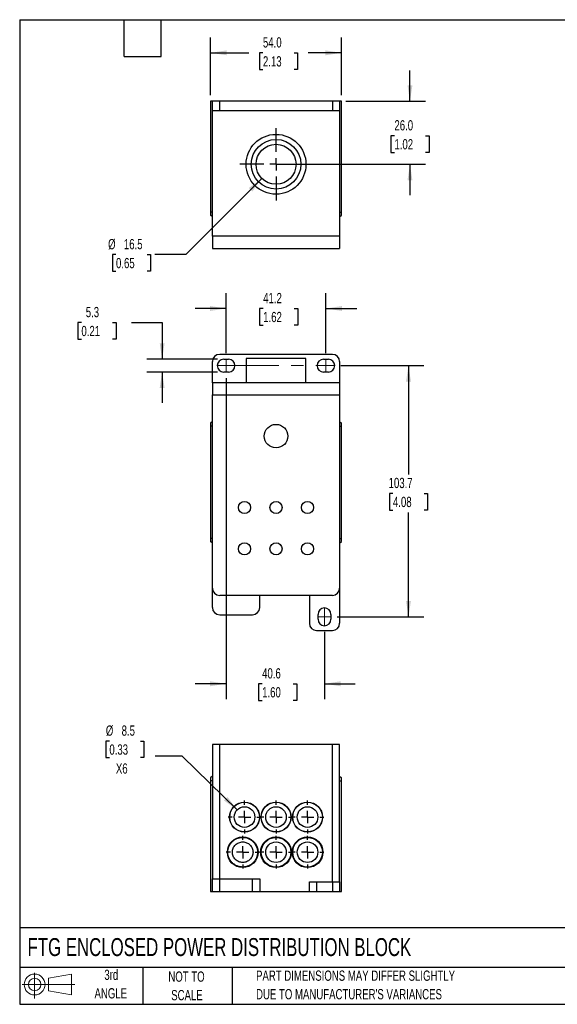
# Model space of a CAD drawing. Header units: millimetres. Extents: x 13 to 546, y 13 to 419.
# Tile 1 of 2: x 13 to 235, y 13 to 419. Entities that reach past the tile are written whole.
import ezdxf

# ---------------------------------------------------------------- set-up
doc = ezdxf.new("R2010")
doc.units = ezdxf.units.MM
doc.header["$LTSCALE"] = 2
doc.linetypes.add('CENTERX2', pattern=[20.32, 12.7, -2.54, 2.54, -2.54])
doc.layers.add('CENTER', color=40, linetype='CENTERX2')
doc.layers.add('SLD-DEFPOINTS', color=7, linetype='Continuous')
doc.layers.add('DIMENSIONS', color=140, linetype='Continuous', lineweight=25)
doc.layers.add('TEXT', color=140, linetype='Continuous', lineweight=25)
doc.styles.add('SLDTEXTSTYLE0', font='TXT', dxfattribs={"width": 0.7})
doc.dimstyles.new('SLDDIMSTYLE0', dxfattribs={"dimtxt": 4.316016, "dimasz": 6.604, "dimexe": 0, "dimexo": 0.0625, "dimgap": 1.079004, "dimtad": 0, "dimtih": 1, "dimtoh": 1, "dimrnd": 1e-09, "dimzin": 12, "dimdsep": 46, "dimtxsty": 'SLDTEXTSTYLE0', "dimsah": 1, "dimcen": 0.09, "dimadec": 0, "dimazin": 3, "dimtfac": 1, "dimtofl": 0, "dimtmove": 0, "dimatfit": 3, "dimfxl": 0, "dimfrac": 2, "dimtolj": 1, "dimtzin": 12, "dimarcsym": 0})
doc.dimstyles.new('SLDDIMSTYLE1', dxfattribs={"dimtxt": 4.316016, "dimasz": 6.604, "dimexe": 0, "dimexo": 0.0625, "dimgap": 1.079004, "dimtad": 0, "dimtih": 1, "dimtoh": 1, "dimrnd": 1e-09, "dimzin": 12, "dimdsep": 46, "dimtxsty": 'SLDTEXTSTYLE0', "dimsah": 1, "dimcen": 0.09, "dimadec": 0, "dimazin": 3, "dimtfac": 1, "dimtmove": 0, "dimatfit": 0, "dimfxl": 0, "dimfrac": 2, "dimtolj": 1, "dimtzin": 12, "dimarcsym": 0})
doc.dimstyles.new('SLDDIMSTYLE2', dxfattribs={"dimtxt": 4.316016, "dimasz": 6.604, "dimexe": 0, "dimexo": 0.0625, "dimgap": 1.079004, "dimtad": 0, "dimtih": 1, "dimtoh": 1, "dimrnd": 1e-09, "dimzin": 4, "dimdsep": 46, "dimtxsty": 'SLDTEXTSTYLE0', "dimsah": 1, "dimcen": 0.09, "dimadec": 0, "dimazin": 1, "dimtfac": 1, "dimtofl": 0, "dimtmove": 0, "dimatfit": 3, "dimfxl": 0, "dimfrac": 2, "dimtolj": 1, "dimtzin": 12, "dimarcsym": 0})
doc.dimstyles.new('SLDDIMSTYLE3', dxfattribs={"dimtxt": 4.316016, "dimasz": 6.604, "dimexe": 0, "dimexo": 0.0625, "dimgap": 1.079004, "dimtad": 0, "dimtih": 1, "dimtoh": 1, "dimrnd": 1e-09, "dimzin": 4, "dimdsep": 46, "dimtxsty": 'SLDTEXTSTYLE0', "dimsah": 1, "dimcen": 0.09, "dimadec": 0, "dimazin": 1, "dimtfac": 1, "dimtmove": 0, "dimatfit": 0, "dimfxl": 0, "dimfrac": 2, "dimtolj": 1, "dimtzin": 12, "dimarcsym": 0})
doc.dimstyles.new('SLDDIMSTYLE4', dxfattribs={"dimtxt": 4.316016, "dimasz": 6.604, "dimexe": 0, "dimexo": 0.0625, "dimgap": 1.079004, "dimtad": 0, "dimtih": 1, "dimtoh": 1, "dimrnd": 1e-09, "dimzin": 12, "dimdsep": 46, "dimtxsty": 'SLDTEXTSTYLE0', "dimsah": 1, "dimcen": 0, "dimadec": 0, "dimazin": 3, "dimtfac": 1, "dimtofl": 0, "dimtmove": 0, "dimatfit": 3, "dimfxl": 0, "dimfrac": 2, "dimtolj": 1, "dimtzin": 12, "dimarcsym": 0})
doc.dimstyles.new('SLDDIMSTYLE5', dxfattribs={"dimtxt": 4.316016, "dimasz": 6.604, "dimexe": 0, "dimexo": 0.0625, "dimgap": 1.079004, "dimtad": 0, "dimtih": 1, "dimtoh": 1, "dimrnd": 1e-09, "dimzin": 12, "dimdsep": 46, "dimtxsty": 'SLDTEXTSTYLE0', "dimsah": 1, "dimcen": 0, "dimadec": 0, "dimazin": 3, "dimtfac": 1, "dimtofl": 0, "dimtmove": 0, "dimatfit": 3, "dimfxl": 0, "dimfrac": 2, "dimtolj": 1, "dimtzin": 12, "dimarcsym": 0})

# ---------------------------------------------------------------- blocks, each defined once
blk = doc.blocks.new('Block11')
at = {"color": 7, "linetype": 'Continuous', "lineweight": 18}
for p, q in [((5.18, 10.62), (5.18, 0)), ((10.96, 8.33), (20.35, 10.06)), ((10.96, 3.19), (10.96, 8.33)), ((20.35, 10.06), (20.35, 1.46)), ((0, 5.76), (21.75, 5.76)), ((10.96, 3.19), (20.35, 1.46))]:
    blk.add_line(p, q, dxfattribs=at)
for radius in [4.3, 2.57]:
    blk.add_circle((5.18, 5.76), radius, dxfattribs=at)
blk = doc.blocks.new('Block12')
at = {"layer": 'SLD-DEFPOINTS'}
blk.add_blockref('Block11', (0, 0), dxfattribs=at)
blk = doc.blocks.new('_D')
at = {"layer": 'DIMENSIONS'}
for p, q in [((145.27, 276.33), (179.49, 276.33)), ((173.14, 276.33), (173.14, 231.4)), ((166.73, 223.58), (165.28, 223.58)), ((165.28, 223.58), (165.28, 216.72)), ((179.56, 223.58), (181.01, 223.58)), ((181.01, 223.58), (181.01, 216.72)), ((165.28, 216.72), (166.73, 216.72)), ((173.14, 172.63), (173.14, 215.75)), ((181.01, 216.72), (179.56, 216.72)), ((143.67, 172.63), (179.49, 172.63))]:
    blk.add_line(p, q, dxfattribs=at)
for points in [[(173.14, 276.33), (172.13, 269.72), (174.16, 269.72)], [(173.14, 172.63), (174.16, 179.23), (172.13, 179.23)]]:
    blk.add_solid(points, dxfattribs=at)
at = {"layer": 'DIMENSIONS', "char_height": 4.233, "attachment_point": 1, "style": 'SLDTEXTSTYLE0'}
for s, insert in [('103.7', (164.94, 230)), ('4.08', (166.73, 222.17))]:
    blk.add_mtext(s, dxfattribs=dict(at, insert=insert))
blk = doc.blocks.new('_D_1')
at = {"layer": 'DIMENSIONS'}
for p, q in [((97.88, 271.14), (97.88, 138.65)), ((138.48, 166.44), (138.48, 138.65)), ((97.88, 145), (85.18, 145)), ((112.74, 145), (111.29, 145)), ((111.29, 145), (111.29, 138.14)), ((125.57, 145), (127.02, 145)), ((127.02, 145), (127.02, 138.14)), ((138.48, 145), (151.18, 145)), ((111.29, 138.14), (112.74, 138.14)), ((127.02, 138.14), (125.57, 138.14))]:
    blk.add_line(p, q, dxfattribs=at)
for points in [[(97.88, 145), (91.28, 146.02), (91.28, 143.98)], [(138.48, 145), (145.09, 143.98), (145.09, 146.02)]]:
    blk.add_solid(points, dxfattribs=at)
at = {"layer": 'DIMENSIONS', "char_height": 4.233, "attachment_point": 1, "style": 'SLDTEXTSTYLE0'}
for s, insert in [('40.6', (112.74, 151.42)), ('1.60', (112.74, 143.6))]:
    blk.add_mtext(s, dxfattribs=dict(at, insert=insert))
blk = doc.blocks.new('_D_2')
at = {"layer": 'DIMENSIONS'}
for p, q in [((97.88, 281.52), (97.88, 306.25)), ((139.08, 281.52), (139.08, 306.25)), ((97.88, 299.9), (85.18, 299.9)), ((113.18, 299.9), (111.73, 299.9)), ((111.73, 299.9), (111.73, 293.04)), ((126.01, 299.9), (127.46, 299.9)), ((127.46, 299.9), (127.46, 293.04)), ((139.08, 299.9), (151.78, 299.9)), ((111.73, 293.04), (113.18, 293.04)), ((127.46, 293.04), (126.01, 293.04))]:
    blk.add_line(p, q, dxfattribs=at)
for points in [[(97.88, 299.9), (91.28, 300.91), (91.28, 298.88)], [(139.08, 299.9), (145.69, 298.88), (145.69, 300.91)]]:
    blk.add_solid(points, dxfattribs=at)
at = {"layer": 'DIMENSIONS', "char_height": 4.233, "attachment_point": 1, "style": 'SLDTEXTSTYLE0'}
for s, insert in [('41.2', (113.18, 306.32)), ('1.62', (113.18, 298.49))]:
    blk.add_mtext(s, dxfattribs=dict(at, insert=insert))
blk = doc.blocks.new('_D_3')
at = {"layer": 'DIMENSIONS'}
for p, q in [((38.17, 294.12), (36.72, 294.12)), ((36.72, 294.12), (36.72, 287.26)), ((51, 294.12), (52.45, 294.12)), ((52.45, 294.12), (52.45, 287.26)), ((58.78, 294.12), (71.48, 294.12)), ((71.48, 294.12), (71.48, 278.98)), ((36.72, 287.26), (38.17, 287.26)), ((52.45, 287.26), (51, 287.26)), ((94.34, 278.98), (65.13, 278.98)), ((94.34, 273.68), (65.13, 273.68)), ((71.48, 273.68), (71.48, 260.98))]:
    blk.add_line(p, q, dxfattribs=at)
for points in [[(71.48, 278.98), (72.5, 285.58), (70.47, 285.58)], [(71.48, 273.68), (70.47, 267.07), (72.5, 267.07)]]:
    blk.add_solid(points, dxfattribs=at)
at = {"layer": 'DIMENSIONS', "char_height": 4.233, "attachment_point": 1, "style": 'SLDTEXTSTYLE0'}
for s, insert in [('5.3', (39.97, 300.54)), ('0.21', (38.17, 292.72))]:
    blk.add_mtext(s, dxfattribs=dict(at, insert=insert))
blk = doc.blocks.new('_D_9')
at = {"layer": 'DIMENSIONS'}
for p, q in [((173.75, 385.42), (173.75, 398.12)), ((147.27, 385.42), (180.1, 385.42)), ((167.34, 371.21), (165.89, 371.21)), ((165.89, 371.21), (165.89, 364.35)), ((180.17, 371.21), (181.62, 371.21)), ((181.62, 371.21), (181.62, 364.35)), ((165.89, 364.35), (167.34, 364.35)), ((181.62, 364.35), (180.17, 364.35)), ((121.02, 359.42), (180.1, 359.42)), ((173.75, 359.42), (173.75, 346.72))]:
    blk.add_line(p, q, dxfattribs=at)
for points in [[(173.75, 385.42), (174.77, 392.03), (172.74, 392.03)], [(173.75, 359.42), (172.74, 352.82), (174.77, 352.82)]]:
    blk.add_solid(points, dxfattribs=at)
at = {"layer": 'DIMENSIONS', "char_height": 4.233, "attachment_point": 1, "style": 'SLDTEXTSTYLE0'}
for s, insert in [('26.0', (167.34, 377.63)), ('1.02', (167.34, 369.81))]:
    blk.add_mtext(s, dxfattribs=dict(at, insert=insert))
blk = doc.blocks.new('_D_10')
at = {"layer": 'DIMENSIONS'}
for p, q in [((112.65, 353.59), (81.22, 322.16)), ((52.44, 322.16), (50.99, 322.16)), ((50.99, 322.16), (50.99, 315.3)), ((65.26, 322.16), (66.71, 322.16)), ((66.71, 322.16), (66.71, 315.3)), ((81.22, 322.16), (68.52, 322.16)), ((50.99, 315.3), (52.44, 315.3)), ((66.71, 315.3), (65.26, 315.3))]:
    blk.add_line(p, q, dxfattribs=at)
blk.add_solid([(112.65, 353.59), (107.26, 349.64), (108.7, 348.2)], dxfattribs=at)
at = {"layer": 'DIMENSIONS', "char_height": 4.233, "attachment_point": 1, "style": 'SLDTEXTSTYLE0'}
for s, insert in [('%%c', (49.18, 328.58)), ('16.5', (55.69, 328.58)), ('0.65', (52.44, 320.76))]:
    blk.add_mtext(s, dxfattribs=dict(at, insert=insert))
blk = doc.blocks.new('_D_11')
at = {"layer": 'DIMENSIONS'}
for p, q in [((91.48, 387.96), (91.48, 411.77)), ((145.48, 387.96), (145.48, 411.77)), ((91.48, 405.42), (107.23, 405.42)), ((113.08, 405.42), (111.63, 405.42)), ((111.63, 405.42), (111.63, 398.56)), ((125.91, 405.42), (127.36, 405.42)), ((127.36, 405.42), (127.36, 398.56)), ((145.48, 405.42), (131.76, 405.42)), ((111.63, 398.56), (113.08, 398.56)), ((127.36, 398.56), (125.91, 398.56))]:
    blk.add_line(p, q, dxfattribs=at)
for points in [[(91.48, 405.42), (98.09, 404.41), (98.09, 406.44)], [(145.48, 405.42), (138.88, 406.44), (138.88, 404.41)]]:
    blk.add_solid(points, dxfattribs=at)
at = {"layer": 'DIMENSIONS', "char_height": 4.233, "attachment_point": 1, "style": 'SLDTEXTSTYLE0'}
for s, insert in [('54.0', (113.08, 411.85)), ('2.13', (113.08, 404.02))]:
    blk.add_mtext(s, dxfattribs=dict(at, insert=insert))
blk = doc.blocks.new('SW_CENTERMARKSYMBOL_0')
at = {"layer": 'CENTER', "color": 0}
for p, q in [((0, 5.08), (0, 14.89)), ((-5.08, 0), (-14.89, 0)), ((0, 0), (-2.54, 0)), ((0, 0), (0, 2.54)), ((0, 0), (0, -2.54)), ((0, 0), (2.54, 0)), ((5.08, 0), (14.89, 0)), ((0, -5.08), (0, -14.89))]:
    blk.add_line(p, q, dxfattribs=at)
blk = doc.blocks.new('_D_12')
at = {"layer": 'DIMENSIONS'}
for p, q in [((49.71, 121.37), (48.26, 121.37)), ((48.26, 121.37), (48.26, 114.51)), ((62.54, 121.37), (63.99, 121.37)), ((63.99, 121.37), (63.99, 114.51)), ((48.26, 114.51), (49.71, 114.51)), ((63.99, 114.51), (62.54, 114.51)), ((79.72, 115.1), (68.61, 115.1)), ((102.44, 92.95), (79.72, 115.1))]:
    blk.add_line(p, q, dxfattribs=at)
blk.add_solid([(102.44, 92.95), (98.42, 98.29), (97, 96.83)], dxfattribs=at)
at = {"layer": 'DIMENSIONS', "char_height": 4.233, "attachment_point": 1, "style": 'SLDTEXTSTYLE0'}
for s, insert in [('%%c', (48.25, 127.79)), ('8.5', (54.76, 127.79)), ('0.33', (49.71, 119.96)), ('X6', (52.4, 112.14))]:
    blk.add_mtext(s, dxfattribs=dict(at, insert=insert))
blk = doc.blocks.new('SW_CENTERMARKSYMBOL_1')
at = {"layer": 'CENTER', "color": 0}
for p, q in [((0, 5.08), (0, 6.79)), ((-5.08, 0), (-6.79, 0)), ((0, 0), (-2.54, 0)), ((0, 0), (0, 2.54)), ((0, 0), (0, -2.54)), ((0, 0), (2.54, 0)), ((5.08, 0), (6.79, 0)), ((0, -5.08), (0, -6.79))]:
    blk.add_line(p, q, dxfattribs=at)
blk = doc.blocks.new('SW_CENTERMARKSYMBOL_2')
at = {"layer": 'CENTER', "color": 0}
for p, q in [((0, 5.08), (0, 6.79)), ((-5.08, 0), (-6.79, 0)), ((0, 0), (-2.54, 0)), ((0, 0), (0, 2.54)), ((0, 0), (0, -2.54)), ((0, 0), (2.54, 0)), ((5.08, 0), (6.79, 0)), ((0, -5.08), (0, -6.79))]:
    blk.add_line(p, q, dxfattribs=at)
blk = doc.blocks.new('SW_CENTERMARKSYMBOL_3')
at = {"layer": 'CENTER', "color": 0}
for p, q in [((0, 5.08), (0, 6.79)), ((-5.08, 0), (-6.79, 0)), ((0, 0), (-2.54, 0)), ((0, 0), (0, 2.54)), ((0, 0), (0, -2.54)), ((0, 0), (2.54, 0)), ((5.08, 0), (6.79, 0)), ((0, -5.08), (0, -6.79))]:
    blk.add_line(p, q, dxfattribs=at)
blk = doc.blocks.new('SW_CENTERMARKSYMBOL_4')
at = {"layer": 'CENTER', "color": 0}
for p, q in [((0, 5.08), (0, 6.79)), ((-5.08, 0), (-6.79, 0)), ((0, 0), (-2.54, 0)), ((0, 0), (0, 2.54)), ((0, 0), (0, -2.54)), ((0, 0), (2.54, 0)), ((5.08, 0), (6.79, 0)), ((0, -5.08), (0, -6.79))]:
    blk.add_line(p, q, dxfattribs=at)
blk = doc.blocks.new('SW_CENTERMARKSYMBOL_5')
at = {"layer": 'CENTER', "color": 0}
for p, q in [((0, 5.08), (0, 6.79)), ((-5.08, 0), (-6.79, 0)), ((0, 0), (-2.54, 0)), ((0, 0), (0, 2.54)), ((0, 0), (0, -2.54)), ((0, 0), (2.54, 0)), ((5.08, 0), (6.79, 0)), ((0, -5.08), (0, -6.79))]:
    blk.add_line(p, q, dxfattribs=at)
blk = doc.blocks.new('SW_CENTERMARKSYMBOL_6')
at = {"layer": 'CENTER', "color": 0}
for p, q in [((0, 5.08), (0, 6.79)), ((-5.08, 0), (-6.79, 0)), ((0, 0), (-2.54, 0)), ((0, 0), (0, 2.54)), ((0, 0), (0, -2.54)), ((0, 0), (2.54, 0)), ((5.08, 0), (6.79, 0)), ((0, -5.08), (0, -6.79))]:
    blk.add_line(p, q, dxfattribs=at)

msp = doc.modelspace()

# ---------------------------------------------------------------- linework, layer by layer
for p, q in [((91.482, 385.423), (91.482, 339.723)), ((92.232, 385.423), (91.482, 385.423)), ((92.232, 381.423), (92.232, 385.423)), ((95.232, 385.423), (92.232, 385.423)), ((95.232, 381.423), (95.232, 385.423)), ((141.732, 385.423), (95.232, 385.423)), ((141.732, 385.423), (141.732, 381.423)), ((144.732, 385.423), (141.732, 385.423)), ((144.732, 385.423), (144.732, 381.423)), ((145.482, 385.423), (144.732, 385.423)), ((145.482, 339.723), (145.482, 385.423)), ((95.232, 381.423), (92.232, 381.423)), ((92.232, 329.723), (92.232, 381.423)), ((141.732, 381.423), (95.232, 381.423)), ((144.732, 381.423), (141.732, 381.423)), ((144.732, 381.423), (144.732, 329.723)), ((92.232, 339.723), (91.482, 339.723)), ((91.482, 339.723), (91.482, 338.473)), ((92.232, 337.723), (91.482, 338.473)), ((144.732, 339.723), (145.482, 339.723)), ((144.732, 337.723), (145.482, 338.473)), ((145.482, 338.473), (145.482, 339.723)), ((144.732, 329.723), (92.232, 329.723)), ((92.232, 329.723), (92.232, 324.723)), ((144.732, 329.723), (144.732, 324.723)), ((92.232, 324.723), (144.732, 324.723)), ((141.732, 280.976), (95.232, 280.976)), ((92.232, 269.276), (92.232, 277.976)), ((96.882, 278.976), (98.882, 278.976)), ((106.132, 279.276), (106.132, 269.276)), ((118.482, 279.276), (106.132, 279.276)), ((130.832, 279.276), (118.482, 279.276)), ((130.832, 269.276), (130.832, 279.276)), ((138.082, 278.976), (140.082, 278.976)), ((144.732, 277.976), (144.732, 269.276)), ((98.882, 273.676), (96.882, 273.676)), ((140.082, 273.676), (138.082, 273.676)), ((92.232, 269.276), (92.232, 264.276)), ((144.732, 269.276), (92.232, 269.276)), ((144.732, 269.276), (144.732, 264.276)), ((92.232, 184.476), (92.232, 264.276)), ((92.232, 264.276), (144.732, 264.276)), ((144.732, 264.276), (144.732, 184.476)), ((92.232, 253.276), (91.482, 252.526)), ((91.482, 252.526), (91.482, 251.276)), ((144.732, 253.276), (145.482, 252.526)), ((145.482, 251.276), (145.482, 252.526)), ((92.232, 251.276), (91.482, 251.276)), ((91.482, 251.276), (91.482, 204.976)), ((144.732, 251.276), (145.482, 251.276)), ((145.482, 204.976), (145.482, 251.276)), ((92.232, 204.976), (91.482, 204.976)), ((91.482, 204.976), (91.482, 203.726)), ((92.232, 202.976), (91.482, 203.726)), ((144.732, 204.976), (145.482, 204.976)), ((144.732, 202.976), (145.482, 203.726)), ((145.482, 203.726), (145.482, 204.976)), ((92.232, 176.476), (92.232, 184.476)), ((144.732, 184.476), (144.732, 169.976)), ((141.732, 181.476), (95.232, 181.476)), ((111.732, 176.476), (111.732, 181.476)), ((132.232, 181.476), (132.232, 169.976)), ((95.232, 173.476), (108.732, 173.476)), ((135.832, 171.626), (135.832, 173.626)), ((141.132, 173.626), (141.132, 171.626)), ((135.232, 166.976), (141.732, 166.976)), ((95.232, 119.932), (92.232, 119.932)), ((92.232, 119.932), (92.232, 64.532)), ((95.232, 64.532), (95.232, 119.932)), ((141.732, 119.932), (95.232, 119.932)), ((141.732, 63.232), (141.732, 119.932)), ((144.732, 119.932), (141.732, 119.932)), ((144.732, 63.232), (144.732, 119.932)), ((92.232, 106.932), (91.482, 106.182)), ((91.482, 106.182), (91.482, 104.932)), ((144.732, 106.932), (145.482, 106.182)), ((145.482, 104.932), (145.482, 106.182)), ((92.232, 104.932), (91.482, 104.932)), ((91.482, 104.932), (91.482, 59.232)), ((144.732, 104.932), (145.482, 104.932)), ((145.482, 59.232), (145.482, 104.932)), ((92.232, 59.232), (92.232, 64.532)), ((92.232, 64.532), (95.232, 64.532)), ((95.232, 59.232), (95.232, 64.532)), ((95.232, 64.532), (108.732, 64.532)), ((108.732, 59.232), (108.732, 64.532)), ((108.732, 64.532), (111.732, 64.532)), ((111.732, 64.532), (111.732, 59.232)), ((132.232, 59.232), (132.232, 63.232)), ((132.232, 63.232), (135.232, 63.232)), ((135.232, 63.232), (135.232, 59.232)), ((135.232, 63.232), (141.732, 63.232)), ((141.732, 63.232), (141.732, 59.232)), ((141.732, 63.232), (144.732, 63.232)), ((144.732, 63.232), (144.732, 59.232)), ((91.482, 59.232), (92.232, 59.232)), ((92.232, 59.232), (95.232, 59.232)), ((95.232, 59.232), (108.732, 59.232)), ((108.732, 59.232), (111.732, 59.232)), ((111.732, 59.232), (132.232, 59.232)), ((132.232, 59.232), (135.232, 59.232)), ((135.232, 59.232), (141.732, 59.232)), ((141.732, 59.232), (144.732, 59.232)), ((144.732, 59.232), (145.482, 59.232))]:
    msp.add_line(p, q)
at = {"color": 7, "linetype": 'CENTERX2', "lineweight": 18}
for p, q in [((97.882, 278.976), (97.882, 273.676)), ((139.082, 278.976), (139.082, 273.676)), ((94.232, 276.326), (142.732, 276.326)), ((138.482, 176.276), (138.482, 168.976)), ((141.132, 172.626), (135.832, 172.626))]:
    msp.add_line(p, q, dxfattribs=at)
for centre, radius in [((118.482, 359.423), 12.35), ((118.482, 359.423), 10.25), ((118.482, 359.423), 8.25), ((118.482, 247.226), 4.85), ((105.482, 217.726), 2.5), ((118.482, 217.726), 2.5), ((131.482, 217.726), 2.5), ((105.482, 200.726), 2.5), ((118.482, 200.726), 2.5), ((131.482, 200.726), 2.5), ((105.482, 89.982), 6.187), ((105.482, 89.982), 6.118), ((105.482, 89.982), 4.25), ((118.482, 89.982), 6.187), ((118.482, 89.982), 6.118), ((118.482, 89.982), 4.25), ((131.482, 89.982), 6.187), ((131.482, 89.982), 6.118), ((131.482, 89.982), 4.25), ((104.732, 75.482), 6.336), ((118.482, 75.482), 6.336), ((118.482, 75.482), 6.118), ((131.482, 75.482), 6.336), ((131.482, 75.482), 6.118), ((118.482, 75.482), 4.25), ((131.482, 75.482), 4.25)]:
    msp.add_circle(centre, radius)
for centre, radius, start, end in [((95.232, 277.976), 3, 90, 180), ((141.732, 277.976), 3, 0, 90), ((96.882, 276.326), 2.65, 90, 270), ((98.882, 276.326), 2.65, 270, 90), ((138.082, 276.326), 2.65, 90, 270), ((140.082, 276.326), 2.65, 270, 90), ((95.232, 184.476), 3, 180, 270), ((141.732, 184.476), 3, 270, 0), ((95.232, 176.476), 3, 180, 270), ((108.732, 176.476), 3, 270, 0), ((138.482, 173.626), 2.65, 0, 180), ((138.482, 171.626), 2.65, 180, 0), ((135.232, 169.976), 3, 180, 270), ((141.732, 169.976), 3, 270, 0)]:
    msp.add_arc(centre, radius, start, end)
for points, knots in [([(109.754, 78.965), (109.524, 79.298), (109.265, 79.602), (108.836, 80.017), (108.686, 80.149), (108.372, 80.398), (108.208, 80.516), (107.703, 80.841), (107.35, 81.023), (106.609, 81.317), (106.219, 81.428), (105.437, 81.572), (105.041, 81.605), (104.44, 81.597), (104.238, 81.584), (103.842, 81.539), (103.645, 81.507), (103.063, 81.383), (102.68, 81.262), (101.941, 80.945), (101.593, 80.752), (101.1, 80.414), (100.941, 80.293), (100.633, 80.034), (100.484, 79.896), (100.065, 79.466), (99.816, 79.154), (99.488, 78.65), (99.386, 78.475), (99.2, 78.117), (99.117, 77.934), (98.895, 77.377), (98.783, 76.992), (98.636, 76.197), (98.602, 75.791), (98.615, 74.982), (98.661, 74.584), (98.829, 73.801), (98.954, 73.412), (99.274, 72.676), (99.468, 72.327), (99.811, 71.832), (99.935, 71.671), (100.196, 71.365), (100.333, 71.219), (100.763, 70.803), (101.076, 70.555), (101.754, 70.119), (102.11, 69.937), (102.665, 69.718), (102.854, 69.654), (103.239, 69.544), (103.436, 69.498), (104.026, 69.391), (104.422, 69.359), (105.218, 69.371), (105.621, 69.417), (106.399, 69.584), (106.777, 69.705), (107.329, 69.942), (107.51, 70.031), (107.86, 70.225), (108.03, 70.33), (108.521, 70.668), (108.827, 70.925), (109.39, 71.503), (109.639, 71.815), (109.964, 72.317), (110.065, 72.49), (110.25, 72.848), (110.335, 73.033), (110.557, 73.593), (110.668, 73.977), (110.814, 74.766), (110.848, 75.173), (110.836, 75.974), (110.791, 76.372), (110.621, 77.163), (110.498, 77.547), (110.18, 78.28), (109.985, 78.633), (109.754, 78.965)], [0, 0, 0, 0, 0.03125, 0.03125, 0.046875, 0.046875, 0.0625, 0.0625, 0.09375, 0.09375, 0.125, 0.125, 0.15625, 0.15625, 0.171875, 0.171875, 0.1875, 0.1875, 0.21875, 0.21875, 0.25, 0.25, 0.265625, 0.265625, 0.28125, 0.28125, 0.3125, 0.3125, 0.328125, 0.328125, 0.34375, 0.34375, 0.375, 0.375, 0.40625, 0.40625, 0.4375, 0.4375, 0.46875, 0.46875, 0.5, 0.5, 0.515625, 0.515625, 0.53125, 0.53125, 0.5625, 0.5625, 0.59375, 0.59375, 0.609375, 0.609375, 0.625, 0.625, 0.65625, 0.65625, 0.6875, 0.6875, 0.71875, 0.71875, 0.734375, 0.734375, 0.75, 0.75, 0.78125, 0.78125, 0.8125, 0.8125, 0.828125, 0.828125, 0.84375, 0.84375, 0.875, 0.875, 0.90625, 0.90625, 0.9375, 0.9375, 0.96875, 0.96875, 1, 1, 1, 1]), ([(104.732, 79.732), (104.453, 79.732), (104.178, 79.705), (103.636, 79.598), (103.367, 79.517), (102.856, 79.306), (102.612, 79.176), (102.149, 78.869), (101.931, 78.69), (101.538, 78.299), (101.36, 78.085), (101.046, 77.618), (100.915, 77.372), (100.701, 76.858), (100.618, 76.587), (100.508, 76.035), (100.481, 75.755), (100.482, 75.19), (100.511, 74.912), (100.621, 74.367), (100.704, 74.096), (100.921, 73.579), (101.054, 73.334), (101.366, 72.872), (101.547, 72.654), (101.942, 72.264), (102.157, 72.089), (102.623, 71.782), (102.87, 71.652), (103.381, 71.443), (103.647, 71.363), (104.194, 71.257), (104.47, 71.231), (105.027, 71.233), (105.301, 71.261), (105.842, 71.37), (106.11, 71.452), (106.619, 71.664), (106.861, 71.794), (107.322, 72.101), (107.539, 72.279), (107.93, 72.669), (108.106, 72.883), (108.419, 73.35), (108.55, 73.595), (108.763, 74.108), (108.846, 74.379), (108.955, 74.93), (108.982, 75.207), (108.981, 75.766), (108.953, 76.05), (108.842, 76.597), (108.761, 76.864), (108.544, 77.382), (108.41, 77.629), (108.1, 78.088), (107.921, 78.305), (107.526, 78.696), (107.312, 78.87), (106.852, 79.176), (106.604, 79.308), (106.094, 79.517), (105.831, 79.597), (105.289, 79.705), (105.01, 79.732), (104.732, 79.732)], [0, 0, 0, 0, 0.03125, 0.03125, 0.0625, 0.0625, 0.09375, 0.09375, 0.125, 0.125, 0.15625, 0.15625, 0.1875, 0.1875, 0.21875, 0.21875, 0.25, 0.25, 0.28125, 0.28125, 0.3125, 0.3125, 0.34375, 0.34375, 0.375, 0.375, 0.40625, 0.40625, 0.4375, 0.4375, 0.46875, 0.46875, 0.5, 0.5, 0.53125, 0.53125, 0.5625, 0.5625, 0.59375, 0.59375, 0.625, 0.625, 0.65625, 0.65625, 0.6875, 0.6875, 0.71875, 0.71875, 0.75, 0.75, 0.78125, 0.78125, 0.8125, 0.8125, 0.84375, 0.84375, 0.875, 0.875, 0.90625, 0.90625, 0.9375, 0.9375, 0.96875, 0.96875, 1, 1, 1, 1])]:
    msp.add_open_spline(points, degree=3, knots=knots)
at = {"layer": 'TEXT'}
for p, q in [((12.7, 419.1), (546.1, 419.1)), ((12.7, 419.1), (12.7, 12.7)), ((55.88, 403.86), (55.88, 419.1)), ((71.12, 403.86), (71.12, 419.1)), ((55.88, 403.86), (71.12, 403.86)), ((546.1, 44.252), (12.7, 44.252)), ((546.1, 27.94), (12.7, 27.94)), ((63.5, 27.94), (63.5, 12.7)), ((100.423, 27.94), (100.423, 12.7)), ((12.7, 12.7), (546.1, 12.7))]:
    msp.add_line(p, q, dxfattribs=at)

# ---------------------------------------------------------------- block references
at = {"layer": 'CENTER'}
for name, p in [('SW_CENTERMARKSYMBOL_0', (118.482, 359.423)), ('SW_CENTERMARKSYMBOL_1', (105.482, 89.982)), ('SW_CENTERMARKSYMBOL_2', (118.482, 89.982)), ('SW_CENTERMARKSYMBOL_3', (131.482, 89.982)), ('SW_CENTERMARKSYMBOL_6', (104.732, 75.482)), ('SW_CENTERMARKSYMBOL_5', (118.482, 75.482)), ('SW_CENTERMARKSYMBOL_4', (131.482, 75.482))]:
    msp.add_blockref(name, p, dxfattribs=at)
at = {"layer": 'SLD-DEFPOINTS'}
msp.add_blockref('Block12', (13.676, 15.108), dxfattribs=at)

# ---------------------------------------------------------------- texts
at = {"layer": 'TEXT', "style": 'SLDTEXTSTYLE0'}
for s, insert, char_height, attachment_point in [('FTG ENCLOSED POWER DISTRIBUTION BLOCK', (15.931, 40.03), 7.40833, 1), ('3rd', (50.493, 27.001), 4.2333, 2), ('NOT TO', (81.537, 26.252), 4.2333, 2), ('PART DIMENSIONS MAY DIFFER SLIGHTLY', (110.239, 26.642), 4.23333, 1), ('ANGLE', (50.298, 19.357), 4.2333, 2), ('SCALE', (81.729, 18.608), 4.2333, 2), ("DUE TO MANUFACTURER'S VARIANCES", (110.239, 18.997), 4.23333, 1)]:
    msp.add_mtext(s, dxfattribs=dict(at, insert=insert, char_height=char_height, attachment_point=attachment_point))

# ---------------------------------------------------------------- dimensions: what is measured, and where the dimension line sits
at = {"layer": 'DIMENSIONS'}
for base, p1, p2, dimstyle, picture, middle in [((145.482, 405.423), (91.482, 385.423), (145.482, 385.423), 'SLDDIMSTYLE2', '_D_11', (119.494, 405.423)), ((139.082, 299.896), (97.882, 278.976), (139.082, 278.976), 'SLDDIMSTYLE1', '_D_2', (119.597, 299.896)), ((97.882, 145), (138.482, 168.976), (97.882, 273.676), 'SLDDIMSTYLE1', '_D_1', (119.154, 145))]:
    dim = msp.add_linear_dim(base=base, p1=p1, p2=p2, dimstyle=dimstyle, dxfattribs=at)
    dim.commit()
    dim.dimension.update_dxf_attribs({"geometry": picture, "text_midpoint": middle, "dimtype": 160})
for base, p1, p2, dimstyle, picture, middle in [((173.754, 359.423), (144.732, 385.423), (118.482, 359.423), 'SLDDIMSTYLE3', '_D_9', (173.754, 371.212)), ((71.482, 278.976), (96.882, 273.676), (96.882, 278.976), 'SLDDIMSTYLE1', '_D_3', (71.482, 294.118)), ((173.144, 276.326), (141.132, 172.626), (142.732, 276.326), 'SLDDIMSTYLE0', '_D', (173.144, 223.576))]:
    dim = msp.add_linear_dim(base=base, p1=p1, p2=p2, angle=90, dimstyle=dimstyle, dxfattribs=at)
    dim.commit()
    dim.dimension.update_dxf_attribs({"geometry": picture, "text_midpoint": middle, "dimtype": 160})
dim = msp.add_diameter_dim_2p(p1=(124.315, 365.257), p2=(112.648, 353.59), dimstyle='SLDDIMSTYLE4', dxfattribs=at)
dim.commit()
dim.dimension.update_dxf_attribs({"geometry": '_D_10', "text_midpoint": (58.848, 322.161), "dimtype": 163})
dim = msp.add_diameter_dim_2p(p1=(108.525, 87.015), p2=(102.439, 92.949), text='<>\\PX6', dimstyle='SLDDIMSTYLE5', dxfattribs=at)
dim.commit()
dim.dimension.update_dxf_attribs({"geometry": '_D_12', "text_midpoint": (56.124, 117.328), "dimtype": 163})

doc.saveas('drawing.dxf')
